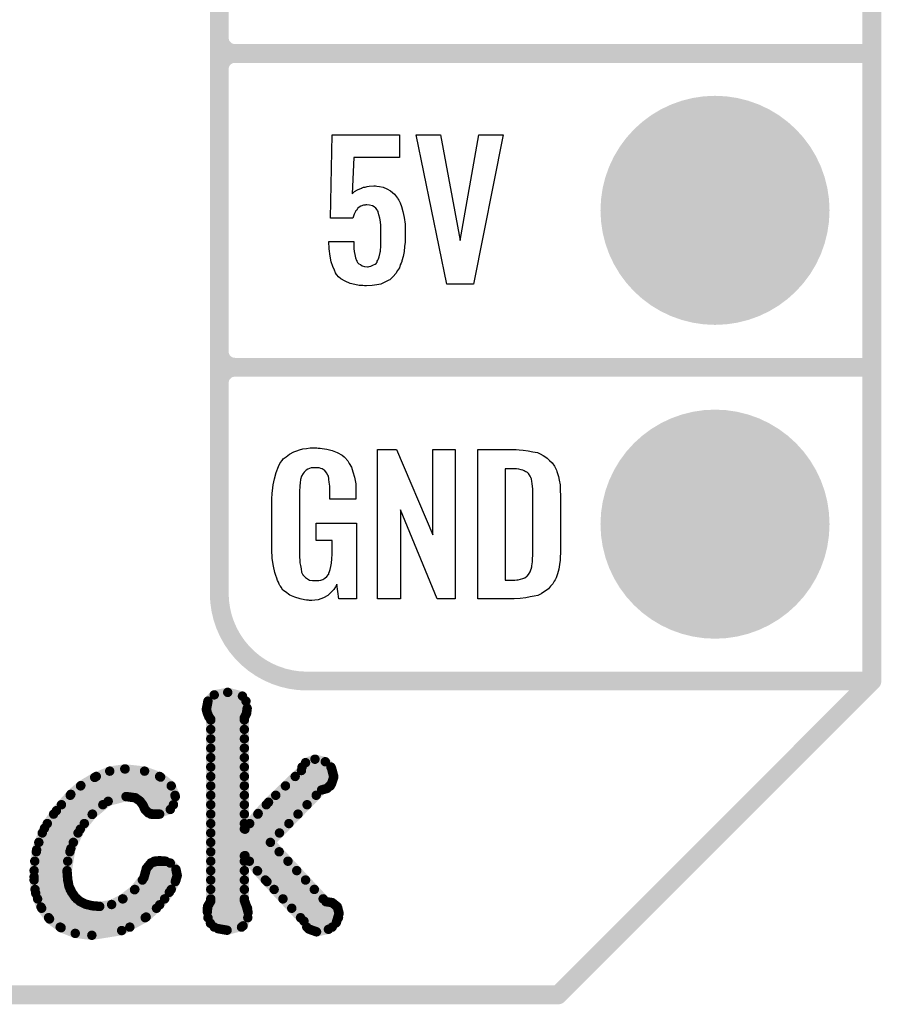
# Model space of a CAD drawing. Extents: x -0.07 to 0.95, y -0.15 to 2.1.
# Tile 3 of 15: x 0.68 to 0.95, y -0.15 to 0.16. Entities that reach past the tile are written whole.
import ezdxf

# ---------------------------------------------------------------- set-up
doc = ezdxf.new("R2010")
doc.units = 0
doc.layers.get('0').update_dxf_attribs({"linetype": 'CONTINUOUS'})
for name, color, linetype in [('gko', 6, 'CONTINUOUS'), ('gto', 2, 'CONTINUOUS'), ('gts', 1, 'CONTINUOUS')]:
    doc.layers.add(name, color=color, linetype=linetype)

# ---------------------------------------------------------------- blocks, each defined once
blk = doc.blocks.new('D10')
at = {"const_width": 0.003}
blk.add_lwpolyline([(-0.0015, 0, 1), (0.0015, 0, 1)], format="xyb", close=True, dxfattribs=at)
blk = doc.blocks.new('D13')
at = {"const_width": 0.0015}
blk.add_lwpolyline([(-0.00075, 0, 1), (0.00075, 0, 1)], format="xyb", close=True, dxfattribs=at)
blk = doc.blocks.new('D43')
at = {"const_width": 0.0365}
blk.add_lwpolyline([(-0.01825, 0, 1), (0.01825, 0, 1)], format="xyb", close=True, dxfattribs=at)

msp = doc.modelspace()

# ---------------------------------------------------------------- linework, layer by layer
at = {"layer": 'gko', "color": 6, "const_width": 0.006}
for points in [[(0.95, -0.05), (0.95, 2.01)], [(0.85, -0.15), (0.95, -0.05)], [(-0.05, -0.15), (0.85, -0.15)]]:
    msp.add_lwpolyline(points, dxfattribs=at)
at = {"layer": 'gto', "color": 2}
for points, const_width in [([(0.742, -0.022), (0.742, 0.722)], 0.006), ([(0.742, 0.155), (0.742, 0.245)], 0.006), ([(0.742, 0.155), (0.742, 0.155)], 0.006), ([(0.742, 0.155), (0.742, 0.155)], 0.006), ([(0.747, 0.15), (0.747, 0.15)], 0.006), ([(0.747, 0.15), (0.747, 0.15)], 0.006), ([(0.747, 0.15), (0.747, 0.15)], 0.006), ([(0.747, 0.15), (0.747, 0.15)], 0.006), ([(0.747, 0.15), (0.95, 0.15)], 0.006), ([(0.747, 0.15), (0.95, 0.15)], 0.006), ([(0.742, 0.055), (0.742, 0.145)], 0.006), ([(0.742, 0.055), (0.742, 0.055)], 0.006), ([(0.742, 0.055), (0.742, 0.055)], 0.006), ([(0.747, 0.05), (0.747, 0.05)], 0.006), ([(0.747, 0.05), (0.747, 0.05)], 0.006), ([(0.747, 0.05), (0.747, 0.05)], 0.006), ([(0.747, 0.05), (0.747, 0.05)], 0.006), ([(0.747, 0.05), (0.95, 0.05)], 0.006), ([(0.747, 0.05), (0.95, 0.05)], 0.006), ([(0.742, -0.022), (0.742, -0.022)], 0.006), ([(0.742, -0.022), (0.742, -0.022)], 0.006), ([(0.77, -0.05), (0.95, -0.05)], 0.006), ([(0.8996, -0.05), (0.939, -0.05)], 0.006), ([(0.7384, -0.0564), (0.7404, -0.0544)], 0.003), ([(0.7404, -0.0544), (0.7447, -0.0536)], 0.003), ([(0.7447, -0.0536), (0.7494, -0.0548)], 0.003), ([(0.7494, -0.0548), (0.7509, -0.0587)], 0.003), ([(0.7379, -0.059), (0.7384, -0.0564)], 0.003), ([(0.7384, -0.0564), (0.7505, -0.0564)], 0.003), ([(0.7379, -0.059), (0.7382, -0.0602)], 0.003), ([(0.738, -0.0594), (0.7508, -0.0594)], 0.003), ([(0.7382, -0.0602), (0.7387, -0.0614)], 0.003), ([(0.75, -0.0617), (0.7507, -0.0603)], 0.003), ([(0.7507, -0.0603), (0.7509, -0.0587)], 0.003), ([(0.7387, -0.0614), (0.7393, -0.0622)], 0.003), ([(0.7393, -0.1201), (0.7393, -0.0622)], 0.003), ([(0.7393, -0.0624), (0.75, -0.0624)], 0.003), ([(0.75, -0.0971), (0.75, -0.0617)], 0.003), ([(0.7393, -0.0654), (0.75, -0.0654)], 0.003), ([(0.7393, -0.0684), (0.75, -0.0684)], 0.003), ([(0.7393, -0.0714), (0.75, -0.0714)], 0.003), ([(0.7393, -0.0744), (0.75, -0.0744)], 0.003), ([(0.7682, -0.0785), (0.7695, -0.076)], 0.003), ([(0.7695, -0.076), (0.7725, -0.0749)], 0.003), ([(0.7725, -0.0749), (0.7758, -0.0757)], 0.003), ([(0.7758, -0.0757), (0.7778, -0.0778)], 0.003), ([(0.7023, -0.0807), (0.7071, -0.0787)], 0.003), ([(0.7071, -0.0787), (0.7119, -0.078)], 0.003), ([(0.7119, -0.078), (0.712, -0.078)], 0.003), ([(0.712, -0.078), (0.7182, -0.0787)], 0.003), ([(0.7182, -0.0787), (0.7233, -0.0806)], 0.003), ([(0.7393, -0.0774), (0.75, -0.0774)], 0.003), ([(0.7577, -0.0886), (0.7682, -0.0785)], 0.003), ([(0.7684, -0.0774), (0.7776, -0.0774)], 0.003), ([(0.7778, -0.0778), (0.7785, -0.0805)], 0.003), ([(0.6979, -0.0833), (0.7023, -0.0807)], 0.003), ([(0.7028, -0.0804), (0.723, -0.0804)], 0.003), ([(0.7233, -0.0806), (0.7267, -0.0834)], 0.003), ([(0.7393, -0.0804), (0.75, -0.0804)], 0.003), ([(0.7662, -0.0804), (0.7785, -0.0804)], 0.003), ([(0.7764, -0.0842), (0.7778, -0.0827)], 0.003), ([(0.7778, -0.0827), (0.7785, -0.0805)], 0.003), ([(0.6901, -0.0913), (0.6947, -0.0861)], 0.003), ([(0.6947, -0.0861), (0.6979, -0.0833)], 0.003), ([(0.6978, -0.0834), (0.7267, -0.0834)], 0.003), ([(0.7267, -0.0834), (0.728, -0.0868)], 0.003), ([(0.7393, -0.0834), (0.75, -0.0834)], 0.003), ([(0.7583, -0.1014), (0.7746, -0.0847)], 0.003), ([(0.7631, -0.0834), (0.7774, -0.0834)], 0.003), ([(0.7746, -0.0847), (0.7764, -0.0842)], 0.003), ([(0.6945, -0.0864), (0.7279, -0.0864)], 0.003), ([(0.7015, -0.0925), (0.7066, -0.0883)], 0.003), ([(0.7066, -0.0883), (0.7123, -0.0868)], 0.003), ([(0.7123, -0.0868), (0.7153, -0.0872)], 0.003), ([(0.7153, -0.0872), (0.7168, -0.0883)], 0.003), ([(0.7168, -0.0883), (0.7177, -0.0895)], 0.003), ([(0.7264, -0.0909), (0.728, -0.0868)], 0.003), ([(0.7393, -0.0864), (0.75, -0.0864)], 0.003), ([(0.7544, -0.0922), (0.7577, -0.0886)], 0.003), ([(0.76, -0.0864), (0.7729, -0.0864)], 0.003), ([(0.6863, -0.0969), (0.6901, -0.0913)], 0.003), ([(0.6892, -0.0924), (0.7016, -0.0924)], 0.003), ([(0.6917, -0.0894), (0.7049, -0.0894)], 0.003), ([(0.7176, -0.0894), (0.7274, -0.0894)], 0.003), ([(0.7177, -0.0895), (0.7183, -0.0909)], 0.003), ([(0.7183, -0.0909), (0.7194, -0.092)], 0.003), ([(0.7194, -0.092), (0.7213, -0.0925)], 0.003), ([(0.7202, -0.0924), (0.723, -0.0924)], 0.003), ([(0.7213, -0.0925), (0.7264, -0.0909)], 0.003), ([(0.7393, -0.0894), (0.75, -0.0894)], 0.003), ([(0.7393, -0.0924), (0.75, -0.0924)], 0.003), ([(0.7502, -0.0972), (0.7544, -0.0922)], 0.003), ([(0.7543, -0.0924), (0.7671, -0.0924)], 0.003), ([(0.757, -0.0894), (0.77, -0.0894)], 0.003), ([(0.6872, -0.0954), (0.699, -0.0954)], 0.003), ([(0.6977, -0.0972), (0.7015, -0.0925)], 0.003), ([(0.7393, -0.0954), (0.75, -0.0954)], 0.003), ([(0.7517, -0.0954), (0.7642, -0.0954)], 0.003), ([(0.6838, -0.1038), (0.6863, -0.0969)], 0.003), ([(0.6856, -0.0984), (0.697, -0.0984)], 0.003), ([(0.6947, -0.1034), (0.6977, -0.0972)], 0.003), ([(0.7393, -0.0984), (0.7612, -0.0984)], 0.003), ([(0.75, -0.0971), (0.7502, -0.0972)], 0.003), ([(0.6845, -0.1014), (0.6955, -0.1014)], 0.003), ([(0.7393, -0.1014), (0.7583, -0.1014)], 0.003), ([(0.7583, -0.1014), (0.776, -0.1203)], 0.003), ([(0.683, -0.1124), (0.6838, -0.1038)], 0.003), ([(0.6837, -0.1044), (0.6944, -0.1044)], 0.003), ([(0.6935, -0.1107), (0.6947, -0.1034)], 0.003), ([(0.7393, -0.1044), (0.7611, -0.1044)], 0.003), ([(0.6832, -0.1074), (0.6937, -0.1074)], 0.003), ([(0.7188, -0.1097), (0.7203, -0.1079)], 0.003), ([(0.7203, -0.1079), (0.723, -0.1072)], 0.003), ([(0.7213, -0.1074), (0.7249, -0.1074)], 0.003), ([(0.723, -0.1072), (0.7264, -0.108)], 0.003), ([(0.7264, -0.108), (0.7282, -0.11)], 0.003), ([(0.7393, -0.1074), (0.75, -0.1074)], 0.003), ([(0.75, -0.1057), (0.7502, -0.1056)], 0.003), ([(0.75, -0.1199), (0.75, -0.1057)], 0.003), ([(0.7502, -0.1056), (0.7542, -0.1105)], 0.003), ([(0.7516, -0.1074), (0.7639, -0.1074)], 0.003), ([(0.683, -0.1104), (0.6935, -0.1104)], 0.003), ([(0.6935, -0.1107), (0.6937, -0.1132)], 0.003), ([(0.718, -0.1126), (0.7188, -0.1097)], 0.003), ([(0.7186, -0.1104), (0.7283, -0.1104)], 0.003), ([(0.7282, -0.11), (0.7286, -0.112)], 0.003), ([(0.7393, -0.1104), (0.75, -0.1104)], 0.003), ([(0.7541, -0.1104), (0.7667, -0.1104)], 0.003), ([(0.7542, -0.1105), (0.7572, -0.1139)], 0.003), ([(0.683, -0.1124), (0.6835, -0.1176)], 0.003), ([(0.683, -0.1134), (0.6937, -0.1134)], 0.003), ([(0.6937, -0.1132), (0.6941, -0.1154)], 0.003), ([(0.715, -0.1165), (0.718, -0.1126)], 0.003), ([(0.7175, -0.1134), (0.7282, -0.1134)], 0.003), ([(0.7261, -0.1173), (0.728, -0.1139)], 0.003), ([(0.728, -0.1139), (0.7286, -0.112)], 0.003), ([(0.7393, -0.1134), (0.75, -0.1134)], 0.003), ([(0.7567, -0.1134), (0.7695, -0.1134)], 0.003), ([(0.7572, -0.1139), (0.769, -0.1265)], 0.003), ([(0.6833, -0.1164), (0.6945, -0.1164)], 0.003), ([(0.6941, -0.1154), (0.695, -0.1173)], 0.003), ([(0.695, -0.1173), (0.6961, -0.1189)], 0.003), ([(0.7112, -0.1194), (0.715, -0.1165)], 0.003), ([(0.7151, -0.1164), (0.7267, -0.1164)], 0.003), ([(0.723, -0.1213), (0.7261, -0.1173)], 0.003), ([(0.7393, -0.1164), (0.75, -0.1164)], 0.003), ([(0.7595, -0.1164), (0.7723, -0.1164)], 0.003), ([(0.6835, -0.1176), (0.6852, -0.122)], 0.003), ([(0.6841, -0.1194), (0.6966, -0.1194)], 0.003), ([(0.6961, -0.1189), (0.6976, -0.1202)], 0.003), ([(0.6976, -0.1202), (0.6994, -0.1211)], 0.003), ([(0.7077, -0.1212), (0.7112, -0.1194)], 0.003), ([(0.7113, -0.1194), (0.7246, -0.1194)], 0.003), ([(0.7383, -0.1218), (0.7393, -0.1201)], 0.003), ([(0.7393, -0.1194), (0.75, -0.1194)], 0.003), ([(0.75, -0.1199), (0.7507, -0.1218)], 0.003), ([(0.7623, -0.1194), (0.7751, -0.1194)], 0.003), ([(0.776, -0.1203), (0.778, -0.1206)], 0.003), ([(0.778, -0.1206), (0.7796, -0.1219)], 0.003), ([(0.6852, -0.122), (0.6879, -0.1258)], 0.003), ([(0.6854, -0.1224), (0.722, -0.1224)], 0.003), ([(0.6994, -0.1211), (0.7015, -0.1216)], 0.003), ([(0.7015, -0.1216), (0.7039, -0.1218)], 0.003), ([(0.7039, -0.1218), (0.7077, -0.1212)], 0.003), ([(0.7187, -0.1252), (0.723, -0.1213)], 0.003), ([(0.7382, -0.1235), (0.7383, -0.1218)], 0.003), ([(0.7382, -0.1224), (0.751, -0.1224)], 0.003), ([(0.7382, -0.1235), (0.7392, -0.1272)], 0.003), ([(0.7496, -0.128), (0.7512, -0.1237)], 0.003), ([(0.7507, -0.1218), (0.7512, -0.1237)], 0.003), ([(0.7651, -0.1224), (0.7798, -0.1224)], 0.003), ([(0.7796, -0.1219), (0.7802, -0.124)], 0.003), ([(0.6876, -0.1254), (0.7184, -0.1254)], 0.003), ([(0.6879, -0.1258), (0.6916, -0.1286)], 0.003), ([(0.7109, -0.1295), (0.7187, -0.1252)], 0.003), ([(0.7384, -0.1254), (0.7511, -0.1254)], 0.003), ([(0.7679, -0.1254), (0.78, -0.1254)], 0.003), ([(0.769, -0.1265), (0.7705, -0.129)], 0.003), ([(0.7793, -0.127), (0.7802, -0.124)], 0.003), ([(0.6913, -0.1284), (0.7135, -0.1284)], 0.003), ([(0.6916, -0.1286), (0.6961, -0.1304)], 0.003), ([(0.7014, -0.131), (0.7109, -0.1295)], 0.003), ([(0.7392, -0.1272), (0.7416, -0.1289)], 0.003), ([(0.7404, -0.1284), (0.7491, -0.1284)], 0.003), ([(0.7416, -0.1289), (0.7445, -0.1294)], 0.003), ([(0.7445, -0.1294), (0.7496, -0.128)], 0.003), ([(0.7699, -0.1284), (0.778, -0.1284)], 0.003), ([(0.7705, -0.129), (0.773, -0.1299)], 0.003), ([(0.773, -0.1299), (0.7768, -0.1291)], 0.003), ([(0.7768, -0.1291), (0.7793, -0.127)], 0.003), ([(0.6961, -0.1304), (0.7014, -0.131)], 0.003)]:
    msp.add_lwpolyline(points, dxfattribs=dict(at, const_width=const_width))
at = {"layer": 'gto', "color": 2, "const_width": 0.006}
for points in [[(0.742, 0.155, 0.414214), (0.747, 0.15)], [(0.747, 0.15, 0.414214), (0.742, 0.145)], [(0.747, 0.15, 0.414214), (0.742, 0.145)], [(0.742, 0.055, 0.414214), (0.747, 0.05)], [(0.747, 0.05, 0.414214), (0.742, 0.045)], [(0.747, 0.05, 0.414214), (0.742, 0.045)], [(0.742, -0.022, 0.414214), (0.77, -0.05)]]:
    msp.add_lwpolyline(points, format="xyb", dxfattribs=at)
at = {"layer": 'gto', "color": 2}
for points in [[(0.7994, 0.1168), (0.7849, 0.1168), (0.7844, 0.1053), (0.7845, 0.1054), (0.7846, 0.1055), (0.7851, 0.106), (0.7861, 0.1065), (0.7873, 0.1071), (0.7874, 0.1071), (0.7876, 0.1072), (0.788, 0.1074), (0.7885, 0.1074), (0.7891, 0.1076), (0.7898, 0.1077), (0.7913, 0.1078), (0.7918, 0.1078), (0.7922, 0.1077), (0.7931, 0.1076), (0.7942, 0.1074), (0.7954, 0.1069), (0.7966, 0.1062), (0.7978, 0.1052), (0.7988, 0.1039), (0.7989, 0.1037), (0.7992, 0.1032), (0.7997, 0.1024), (0.8001, 0.1012), (0.8005, 0.0996), (0.8009, 0.0977), (0.8012, 0.0956), (0.8013, 0.0931), (0.8013, 0.093), (0.8013, 0.0928), (0.8013, 0.0926), (0.8013, 0.0922), (0.8012, 0.0912), (0.8012, 0.0899), (0.801, 0.0885), (0.8009, 0.0869), (0.8006, 0.0853), (0.8002, 0.0839), (0.8002, 0.0837), (0.8, 0.0832), (0.7997, 0.0826), (0.7994, 0.0817), (0.7988, 0.0808), (0.7983, 0.0799), (0.7974, 0.0789), (0.7965, 0.078), (0.7964, 0.0779), (0.796, 0.0777), (0.7954, 0.0774), (0.7946, 0.077), (0.7935, 0.0765), (0.7922, 0.0763), (0.7907, 0.076), (0.7889, 0.0759), (0.7883, 0.0759), (0.7878, 0.076), (0.7873, 0.076), (0.7866, 0.0761), (0.7852, 0.0764), (0.7837, 0.0767), (0.7821, 0.0774), (0.7807, 0.0782), (0.78, 0.0788), (0.7795, 0.0794), (0.7794, 0.0796), (0.7791, 0.0801), (0.7787, 0.0809), (0.7782, 0.0821), (0.7777, 0.0836), (0.7773, 0.0854), (0.777, 0.0877), (0.7769, 0.0901), (0.7849, 0.0901), (0.7849, 0.09), (0.7849, 0.0895), (0.7849, 0.0888), (0.7849, 0.0878), (0.785, 0.0869), (0.7852, 0.0859), (0.7854, 0.0849), (0.7857, 0.084), (0.7858, 0.084), (0.7859, 0.0838), (0.7861, 0.0834), (0.7865, 0.083), (0.787, 0.0827), (0.7875, 0.0823), (0.7883, 0.0821), (0.7892, 0.082), (0.7895, 0.082), (0.7898, 0.0821), (0.7903, 0.0822), (0.7912, 0.0826), (0.7917, 0.0828), (0.7921, 0.0832), (0.7921, 0.0833), (0.7923, 0.0835), (0.7923, 0.0838), (0.7925, 0.0841), (0.7928, 0.0846), (0.793, 0.0852), (0.7933, 0.0866), (0.7933, 0.0867), (0.7934, 0.087), (0.7934, 0.0875), (0.7935, 0.0882), (0.7935, 0.089), (0.7935, 0.0901), (0.7935, 0.0913), (0.7935, 0.0926), (0.7935, 0.0926), (0.7935, 0.0927), (0.7935, 0.0933), (0.7935, 0.0941), (0.7935, 0.0952), (0.7934, 0.0963), (0.7932, 0.0975), (0.7929, 0.0986), (0.7926, 0.0995), (0.7926, 0.0996), (0.7924, 0.0999), (0.7923, 0.1002), (0.7919, 0.1007), (0.7914, 0.1011), (0.7908, 0.1014), (0.7899, 0.1017), (0.789, 0.1018), (0.7887, 0.1018), (0.7885, 0.1017), (0.788, 0.1016), (0.7871, 0.1013), (0.7866, 0.101), (0.7861, 0.1006), (0.7861, 0.1005), (0.786, 0.1004), (0.7858, 0.1001), (0.7855, 0.0998), (0.785, 0.0988), (0.7846, 0.0975), (0.7775, 0.0975), (0.778, 0.1241), (0.7994, 0.1241), (0.7994, 0.1168)], [(0.823, 0.0765), (0.8145, 0.0765), (0.8048, 0.1241), (0.8125, 0.1241), (0.8188, 0.0904), (0.8247, 0.1241), (0.8325, 0.1241), (0.823, 0.0765)], [(0.7735, 0.0242), (0.7742, 0.0242), (0.7748, 0.0241), (0.7763, 0.0239), (0.778, 0.0235), (0.7796, 0.0228), (0.7812, 0.022), (0.7818, 0.0215), (0.7825, 0.0208), (0.7826, 0.0206), (0.783, 0.0202), (0.7834, 0.0193), (0.7841, 0.0182), (0.7846, 0.0167), (0.7851, 0.015), (0.7855, 0.0129), (0.7855, 0.0105), (0.7855, 0.008), (0.7772, 0.008), (0.7772, 0.0106), (0.7772, 0.0107), (0.7772, 0.0111), (0.7772, 0.0116), (0.7772, 0.0121), (0.777, 0.0134), (0.7769, 0.0142), (0.7769, 0.0147), (0.7769, 0.0148), (0.7768, 0.015), (0.7768, 0.0153), (0.7766, 0.0156), (0.7762, 0.0164), (0.7756, 0.0171), (0.7754, 0.0172), (0.7751, 0.0174), (0.7748, 0.0176), (0.7744, 0.0177), (0.7738, 0.0179), (0.7732, 0.0179), (0.7721, 0.0179), (0.7718, 0.0179), (0.7713, 0.0179), (0.7702, 0.0175), (0.7697, 0.0172), (0.7693, 0.0168), (0.7691, 0.0166), (0.7687, 0.0161), (0.7682, 0.0153), (0.7679, 0.0142), (0.7679, 0.0141), (0.7679, 0.0139), (0.7678, 0.0135), (0.7678, 0.013), (0.7677, 0.0124), (0.7677, 0.0117), (0.7676, 0.0108), (0.7676, 0.0099), (0.7676, -0.01), (0.7676, -0.0102), (0.7676, -0.0106), (0.7677, -0.0114), (0.7677, -0.0123), (0.7679, -0.0132), (0.7681, -0.0142), (0.7682, -0.0153), (0.7686, -0.0161), (0.7687, -0.0162), (0.7688, -0.0164), (0.7692, -0.0167), (0.7695, -0.017), (0.7701, -0.0174), (0.7708, -0.0178), (0.7717, -0.0179), (0.7727, -0.018), (0.7732, -0.018), (0.7737, -0.0179), (0.7744, -0.0178), (0.775, -0.0176), (0.7756, -0.0172), (0.7763, -0.0167), (0.7768, -0.016), (0.7769, -0.0159), (0.7769, -0.0156), (0.7771, -0.0151), (0.7774, -0.0144), (0.7776, -0.0135), (0.7778, -0.0124), (0.7779, -0.0111), (0.778, -0.0096), (0.778, -0.0052), (0.7729, -0.0052), (0.7729, 0.0003), (0.7857, 0.0003), (0.7857, -0.0238), (0.7801, -0.0238), (0.7795, -0.0191), (0.7795, -0.0192), (0.7794, -0.0193), (0.7791, -0.02), (0.7785, -0.0208), (0.7777, -0.0217), (0.7766, -0.0227), (0.7752, -0.0235), (0.7735, -0.0241), (0.7725, -0.0242), (0.7715, -0.0243), (0.7708, -0.0243), (0.7704, -0.0242), (0.7698, -0.0242), (0.7692, -0.0241), (0.7678, -0.0238), (0.7661, -0.0233), (0.7645, -0.0226), (0.7631, -0.0216), (0.7623, -0.021), (0.7618, -0.0203), (0.7618, -0.0202), (0.7617, -0.0201), (0.7615, -0.0198), (0.7613, -0.0195), (0.7611, -0.0191), (0.7609, -0.0185), (0.7606, -0.0179), (0.7603, -0.0172), (0.76, -0.0164), (0.7597, -0.0154), (0.7593, -0.0134), (0.7589, -0.0109), (0.7588, -0.0081), (0.7588, 0.0079), (0.7588, 0.008), (0.7588, 0.0082), (0.7588, 0.0086), (0.7589, 0.0092), (0.7589, 0.0099), (0.759, 0.0106), (0.7592, 0.0125), (0.7596, 0.0144), (0.7601, 0.0165), (0.7609, 0.0184), (0.7613, 0.0193), (0.7619, 0.0202), (0.7619, 0.0203), (0.7621, 0.0203), (0.7624, 0.0208), (0.7633, 0.0215), (0.7644, 0.0223), (0.7658, 0.023), (0.7667, 0.0234), (0.7676, 0.0237), (0.7686, 0.024), (0.7698, 0.0241), (0.771, 0.0243), (0.7731, 0.0243), (0.7735, 0.0242)], [(0.8172, -0.0238), (0.8114, -0.0238), (0.7998, 0.0046), (0.7998, -0.0238), (0.7924, -0.0238), (0.7924, 0.0238), (0.7985, 0.0238), (0.8101, -0.0034), (0.8101, 0.0238), (0.8172, 0.0238), (0.8172, -0.0238)], [(0.8376, 0.0237), (0.8389, 0.0236), (0.8404, 0.0234), (0.8419, 0.0231), (0.8434, 0.0228), (0.8447, 0.0222), (0.8448, 0.0221), (0.8452, 0.0219), (0.8458, 0.0216), (0.8465, 0.021), (0.8472, 0.0203), (0.8481, 0.0195), (0.8488, 0.0185), (0.8494, 0.0174), (0.8495, 0.0172), (0.8496, 0.0168), (0.8498, 0.0161), (0.8501, 0.0152), (0.8503, 0.014), (0.8506, 0.0125), (0.8507, 0.0108), (0.8508, 0.009), (0.8508, -0.0083), (0.8508, -0.0084), (0.8508, -0.0086), (0.8508, -0.0089), (0.8508, -0.0093), (0.8507, -0.0103), (0.8506, -0.0115), (0.8504, -0.0129), (0.8502, -0.0143), (0.8498, -0.0158), (0.8494, -0.0171), (0.8493, -0.0173), (0.8491, -0.0177), (0.8487, -0.0182), (0.8483, -0.019), (0.8476, -0.0198), (0.8469, -0.0206), (0.8459, -0.0214), (0.8447, -0.0221), (0.8446, -0.0222), (0.8442, -0.0224), (0.8435, -0.0227), (0.8424, -0.0229), (0.8411, -0.0232), (0.8397, -0.0235), (0.8379, -0.0237), (0.836, -0.0238), (0.8244, -0.0238), (0.8244, 0.0238), (0.8366, 0.0238), (0.8376, 0.0237)], [(0.8367, 0.0176), (0.8331, 0.0176), (0.8331, -0.0178), (0.8362, -0.0178), (0.8368, -0.0177), (0.8373, -0.0177), (0.8387, -0.0173), (0.8394, -0.0171), (0.8399, -0.0167), (0.84, -0.0167), (0.8401, -0.0166), (0.8406, -0.016), (0.8411, -0.0152), (0.8413, -0.0146), (0.8415, -0.014), (0.8415, -0.0139), (0.8416, -0.0136), (0.8416, -0.0132), (0.8417, -0.0127), (0.8418, -0.0119), (0.8418, -0.011), (0.8419, -0.0099), (0.8419, -0.0087), (0.8419, 0.0095), (0.8419, 0.0097), (0.8419, 0.0101), (0.8419, 0.0106), (0.8419, 0.0113), (0.8417, 0.0129), (0.8416, 0.0137), (0.8415, 0.0143), (0.8415, 0.0144), (0.8414, 0.0146), (0.8413, 0.0149), (0.8411, 0.0153), (0.8406, 0.0161), (0.8402, 0.0165), (0.8398, 0.0167), (0.8397, 0.0167), (0.8395, 0.0168), (0.8392, 0.017), (0.8387, 0.0172), (0.8382, 0.0173), (0.8375, 0.0175), (0.8367, 0.0176)]]:
    msp.add_lwpolyline(points, dxfattribs=at)

# ---------------------------------------------------------------- block references
at = {"layer": 'gko'}
for p in [(0.95, -0.05), (0.95, -0.05), (0.85, -0.15), (0.85, -0.15)]:
    msp.add_blockref('D10', p, dxfattribs=at)
at = {"layer": 'gto'}
for name, p in [('D10', (0.742, 0.155)), ('D10', (0.742, 0.155)), ('D10', (0.742, 0.155)), ('D10', (0.742, 0.155)), ('D10', (0.747, 0.15)), ('D10', (0.747, 0.15)), ('D10', (0.747, 0.15)), ('D10', (0.747, 0.15)), ('D10', (0.747, 0.15)), ('D10', (0.747, 0.15)), ('D10', (0.747, 0.15)), ('D10', (0.747, 0.15)), ('D10', (0.747, 0.15)), ('D10', (0.95, 0.15)), ('D10', (0.95, 0.15)), ('D10', (0.742, 0.145)), ('D10', (0.742, 0.145)), ('D10', (0.742, 0.145)), ('D10', (0.742, 0.055)), ('D10', (0.742, 0.055)), ('D10', (0.742, 0.055)), ('D10', (0.742, 0.055)), ('D10', (0.747, 0.05)), ('D10', (0.747, 0.05)), ('D10', (0.747, 0.05)), ('D10', (0.747, 0.05)), ('D10', (0.747, 0.05)), ('D10', (0.747, 0.05)), ('D10', (0.747, 0.05)), ('D10', (0.747, 0.05)), ('D10', (0.747, 0.05)), ('D10', (0.95, 0.05)), ('D10', (0.95, 0.05)), ('D10', (0.742, 0.045)), ('D10', (0.742, 0.045)), ('D10', (0.742, -0.022)), ('D10', (0.742, -0.022)), ('D10', (0.742, -0.022)), ('D10', (0.742, -0.022)), ('D10', (0.77, -0.05)), ('D10', (0.77, -0.05)), ('D10', (0.8996, -0.05)), ('D10', (0.939, -0.05)), ('D10', (0.95, -0.05)), ('D13', (0.7404, -0.0544)), ('D13', (0.7404, -0.0544)), ('D13', (0.7447, -0.0536)), ('D13', (0.7447, -0.0536)), ('D13', (0.7494, -0.0548)), ('D13', (0.7494, -0.0548)), ('D13', (0.7384, -0.0564)), ('D13', (0.7384, -0.0564)), ('D13', (0.7384, -0.0564)), ('D13', (0.7505, -0.0564)), ('D13', (0.7379, -0.059)), ('D13', (0.7379, -0.059)), ('D13', (0.738, -0.0594)), ('D13', (0.7382, -0.0602)), ('D13', (0.7507, -0.0603)), ('D13', (0.7508, -0.0594)), ('D13', (0.7509, -0.0587)), ('D13', (0.7509, -0.0587)), ('D13', (0.7387, -0.0614)), ('D13', (0.7393, -0.0622)), ('D13', (0.7393, -0.0622)), ('D13', (0.7393, -0.0624)), ('D13', (0.75, -0.0617)), ('D13', (0.75, -0.0617)), ('D13', (0.75, -0.0624)), ('D13', (0.7393, -0.0654)), ('D13', (0.75, -0.0654)), ('D13', (0.7393, -0.0684)), ('D13', (0.75, -0.0684)), ('D13', (0.7393, -0.0714)), ('D13', (0.75, -0.0714)), ('D13', (0.7393, -0.0744)), ('D13', (0.75, -0.0744)), ('D13', (0.7695, -0.076)), ('D13', (0.7695, -0.076)), ('D13', (0.7725, -0.0749)), ('D13', (0.7725, -0.0749)), ('D13', (0.7758, -0.0757)), ('D13', (0.7758, -0.0757)), ('D13', (0.7071, -0.0787)), ('D13', (0.7071, -0.0787)), ('D13', (0.7119, -0.078)), ('D13', (0.7119, -0.078)), ('D13', (0.712, -0.078)), ('D13', (0.712, -0.078)), ('D13', (0.7182, -0.0787)), ('D13', (0.7182, -0.0787)), ('D13', (0.7393, -0.0774)), ('D13', (0.75, -0.0774)), ('D13', (0.7682, -0.0785)), ('D13', (0.7682, -0.0785)), ('D13', (0.7684, -0.0774)), ('D13', (0.7776, -0.0774)), ('D13', (0.7778, -0.0778)), ('D13', (0.7778, -0.0778)), ('D13', (0.7023, -0.0807)), ('D13', (0.7023, -0.0807)), ('D13', (0.7028, -0.0804)), ('D13', (0.723, -0.0804)), ('D13', (0.7233, -0.0806)), ('D13', (0.7233, -0.0806)), ('D13', (0.7393, -0.0804)), ('D13', (0.75, -0.0804)), ('D13', (0.7662, -0.0804)), ('D13', (0.7778, -0.0827)), ('D13', (0.7785, -0.0804)), ('D13', (0.7785, -0.0805)), ('D13', (0.7785, -0.0805)), ('D13', (0.6947, -0.0861)), ('D13', (0.6947, -0.0861)), ('D13', (0.6978, -0.0834)), ('D13', (0.6979, -0.0833)), ('D13', (0.6979, -0.0833)), ('D13', (0.7267, -0.0834)), ('D13', (0.7267, -0.0834)), ('D13', (0.7267, -0.0834)), ('D13', (0.7393, -0.0834)), ('D13', (0.75, -0.0834)), ('D13', (0.7631, -0.0834)), ('D13', (0.7746, -0.0847)), ('D13', (0.7764, -0.0842)), ('D13', (0.7774, -0.0834)), ('D13', (0.6945, -0.0864)), ('D13', (0.7066, -0.0883)), ('D13', (0.7123, -0.0868)), ('D13', (0.7153, -0.0872)), ('D13', (0.7168, -0.0883)), ('D13', (0.7279, -0.0864)), ('D13', (0.728, -0.0868)), ('D13', (0.728, -0.0868)), ('D13', (0.7393, -0.0864)), ('D13', (0.75, -0.0864)), ('D13', (0.7577, -0.0886)), ('D13', (0.7577, -0.0886)), ('D13', (0.76, -0.0864)), ('D13', (0.7729, -0.0864)), ('D13', (0.6892, -0.0924)), ('D13', (0.6901, -0.0913)), ('D13', (0.6901, -0.0913)), ('D13', (0.6917, -0.0894)), ('D13', (0.7016, -0.0924)), ('D13', (0.7049, -0.0894)), ('D13', (0.7176, -0.0894)), ('D13', (0.7177, -0.0895)), ('D13', (0.7183, -0.0909)), ('D13', (0.7194, -0.092)), ('D13', (0.7202, -0.0924)), ('D13', (0.723, -0.0924)), ('D13', (0.7264, -0.0909)), ('D13', (0.7274, -0.0894)), ('D13', (0.7393, -0.0894)), ('D13', (0.7393, -0.0924)), ('D13', (0.75, -0.0894)), ('D13', (0.75, -0.0924)), ('D13', (0.7543, -0.0924)), ('D13', (0.7544, -0.0922)), ('D13', (0.7544, -0.0922)), ('D13', (0.757, -0.0894)), ('D13', (0.7671, -0.0924)), ('D13', (0.77, -0.0894)), ('D13', (0.6872, -0.0954)), ('D13', (0.699, -0.0954)), ('D13', (0.7015, -0.0925)), ('D13', (0.7213, -0.0925)), ('D13', (0.7393, -0.0954)), ('D13', (0.75, -0.0954)), ('D13', (0.7517, -0.0954)), ('D13', (0.7642, -0.0954)), ('D13', (0.6856, -0.0984)), ('D13', (0.6863, -0.0969)), ('D13', (0.6863, -0.0969)), ('D13', (0.697, -0.0984)), ('D13', (0.6977, -0.0972)), ('D13', (0.7393, -0.0984)), ('D13', (0.75, -0.0971)), ('D13', (0.75, -0.0971)), ('D13', (0.7502, -0.0972)), ('D13', (0.7502, -0.0972)), ('D13', (0.7612, -0.0984)), ('D13', (0.6845, -0.1014)), ('D13', (0.6955, -0.1014)), ('D13', (0.7393, -0.1014)), ('D13', (0.7583, -0.1014)), ('D13', (0.7583, -0.1014)), ('D13', (0.7583, -0.1014)), ('D13', (0.6837, -0.1044)), ('D13', (0.6838, -0.1038)), ('D13', (0.6838, -0.1038)), ('D13', (0.6944, -0.1044)), ('D13', (0.6947, -0.1034)), ('D13', (0.7393, -0.1044)), ('D13', (0.7611, -0.1044)), ('D13', (0.6832, -0.1074)), ('D13', (0.6937, -0.1074)), ('D13', (0.7203, -0.1079)), ('D13', (0.7203, -0.1079)), ('D13', (0.7213, -0.1074)), ('D13', (0.723, -0.1072)), ('D13', (0.723, -0.1072)), ('D13', (0.7249, -0.1074)), ('D13', (0.7264, -0.108)), ('D13', (0.7264, -0.108)), ('D13', (0.7393, -0.1074)), ('D13', (0.75, -0.1057)), ('D13', (0.75, -0.1074)), ('D13', (0.7502, -0.1056)), ('D13', (0.7516, -0.1074)), ('D13', (0.7639, -0.1074)), ('D13', (0.683, -0.1104)), ('D13', (0.6935, -0.1104)), ('D13', (0.6935, -0.1107)), ('D13', (0.6935, -0.1107)), ('D13', (0.7186, -0.1104)), ('D13', (0.7188, -0.1097)), ('D13', (0.7188, -0.1097)), ('D13', (0.7282, -0.11)), ('D13', (0.7282, -0.11)), ('D13', (0.7283, -0.1104)), ('D13', (0.7393, -0.1104)), ('D13', (0.75, -0.1104)), ('D13', (0.7541, -0.1104)), ('D13', (0.7542, -0.1105)), ('D13', (0.7667, -0.1104)), ('D13', (0.683, -0.1124)), ('D13', (0.683, -0.1124)), ('D13', (0.683, -0.1134)), ('D13', (0.6937, -0.1132)), ('D13', (0.6937, -0.1132)), ('D13', (0.6937, -0.1134)), ('D13', (0.7175, -0.1134)), ('D13', (0.718, -0.1126)), ('D13', (0.718, -0.1126)), ('D13', (0.728, -0.1139)), ('D13', (0.7282, -0.1134)), ('D13', (0.7286, -0.112)), ('D13', (0.7286, -0.112)), ('D13', (0.7393, -0.1134)), ('D13', (0.75, -0.1134)), ('D13', (0.7567, -0.1134)), ('D13', (0.7572, -0.1139)), ('D13', (0.7695, -0.1134)), ('D13', (0.6833, -0.1164)), ('D13', (0.6941, -0.1154)), ('D13', (0.6941, -0.1154)), ('D13', (0.6945, -0.1164)), ('D13', (0.695, -0.1173)), ('D13', (0.695, -0.1173)), ('D13', (0.715, -0.1165)), ('D13', (0.715, -0.1165)), ('D13', (0.7151, -0.1164)), ('D13', (0.7261, -0.1173)), ('D13', (0.7267, -0.1164)), ('D13', (0.7393, -0.1164)), ('D13', (0.75, -0.1164)), ('D13', (0.7595, -0.1164)), ('D13', (0.7723, -0.1164)), ('D13', (0.6835, -0.1176)), ('D13', (0.6841, -0.1194)), ('D13', (0.6961, -0.1189)), ('D13', (0.6961, -0.1189)), ('D13', (0.6966, -0.1194)), ('D13', (0.6976, -0.1202)), ('D13', (0.6976, -0.1202)), ('D13', (0.7112, -0.1194)), ('D13', (0.7112, -0.1194)), ('D13', (0.7113, -0.1194)), ('D13', (0.7246, -0.1194)), ('D13', (0.7393, -0.1194)), ('D13', (0.7393, -0.1201)), ('D13', (0.7393, -0.1201)), ('D13', (0.75, -0.1194)), ('D13', (0.75, -0.1199)), ('D13', (0.75, -0.1199)), ('D13', (0.7623, -0.1194)), ('D13', (0.7751, -0.1194)), ('D13', (0.776, -0.1203)), ('D13', (0.776, -0.1203)), ('D13', (0.778, -0.1206)), ('D13', (0.778, -0.1206)), ('D13', (0.6852, -0.122)), ('D13', (0.6854, -0.1224)), ('D13', (0.6994, -0.1211)), ('D13', (0.6994, -0.1211)), ('D13', (0.7015, -0.1216)), ('D13', (0.7015, -0.1216)), ('D13', (0.7039, -0.1218)), ('D13', (0.7039, -0.1218)), ('D13', (0.7077, -0.1212)), ('D13', (0.7077, -0.1212)), ('D13', (0.722, -0.1224)), ('D13', (0.723, -0.1213)), ('D13', (0.7382, -0.1224)), ('D13', (0.7382, -0.1235)), ('D13', (0.7382, -0.1235)), ('D13', (0.7383, -0.1218)), ('D13', (0.7383, -0.1218)), ('D13', (0.7507, -0.1218)), ('D13', (0.7507, -0.1218)), ('D13', (0.751, -0.1224)), ('D13', (0.7512, -0.1237)), ('D13', (0.7512, -0.1237)), ('D13', (0.7651, -0.1224)), ('D13', (0.7796, -0.1219)), ('D13', (0.7796, -0.1219)), ('D13', (0.7798, -0.1224)), ('D13', (0.6876, -0.1254)), ('D13', (0.6879, -0.1258)), ('D13', (0.7184, -0.1254)), ('D13', (0.7187, -0.1252)), ('D13', (0.7384, -0.1254)), ('D13', (0.7511, -0.1254)), ('D13', (0.7679, -0.1254)), ('D13', (0.769, -0.1265)), ('D13', (0.7793, -0.127)), ('D13', (0.78, -0.1254)), ('D13', (0.7802, -0.124)), ('D13', (0.7802, -0.124)), ('D13', (0.6913, -0.1284)), ('D13', (0.6916, -0.1286)), ('D13', (0.7109, -0.1295)), ('D13', (0.7135, -0.1284)), ('D13', (0.7392, -0.1272)), ('D13', (0.7404, -0.1284)), ('D13', (0.7416, -0.1289)), ('D13', (0.7445, -0.1294)), ('D13', (0.7491, -0.1284)), ('D13', (0.7496, -0.128)), ('D13', (0.7699, -0.1284)), ('D13', (0.7705, -0.129)), ('D13', (0.773, -0.1299)), ('D13', (0.7768, -0.1291)), ('D13', (0.778, -0.1284)), ('D13', (0.6961, -0.1304)), ('D13', (0.7014, -0.131))]:
    msp.add_blockref(name, p, dxfattribs=at)
at = {"layer": 'gts'}
for p in [(0.9, 0.1), (0.9, 0)]:
    msp.add_blockref('D43', p, dxfattribs=at)

doc.saveas('drawing.dxf')
